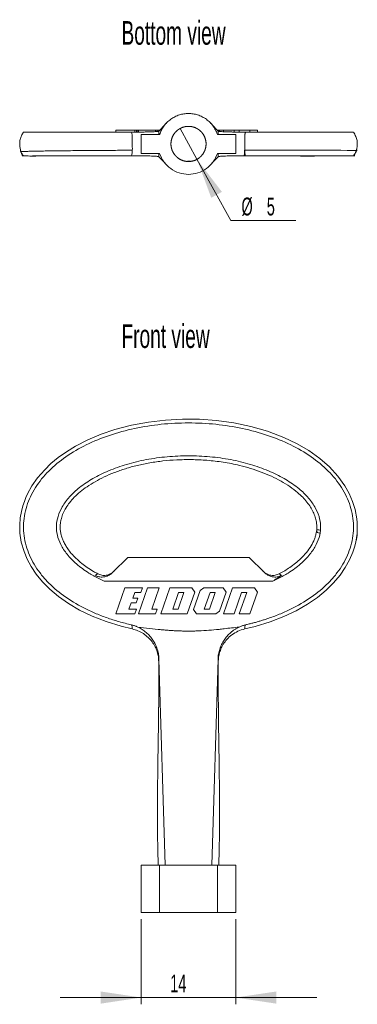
# Model space of a CAD drawing. Header units: millimetres. Extents: x 51 to 216, y 53 to 199.
# Tile 1 of 2: x 51 to 101, y 53 to 199. Entities that reach past the tile are written whole.
import ezdxf

# ---------------------------------------------------------------- set-up
doc = ezdxf.new("R2010")
doc.units = ezdxf.units.MM
doc.styles.add('SLDTEXTSTYLE0', font='TXT', dxfattribs={"width": 0.605})
doc.dimstyles.new('SLDDIMSTYLE0', dxfattribs={"dimtxt": 2.568319, "dimasz": 6, "dimexe": 0, "dimexo": 0.0625, "dimgap": 0.64208, "dimtad": 1, "dimrnd": 1e-09, "dimzin": 12, "dimdsep": 46, "dimtxsty": 'SLDTEXTSTYLE0', "dimsah": 1, "dimcen": 0.09, "dimadec": 0, "dimazin": 3, "dimtfac": 1, "dimtmove": 0, "dimatfit": 0, "dimfxl": 1, "dimfrac": 2, "dimtolj": 1, "dimtzin": 12, "dimarcsym": 0})
doc.dimstyles.new('SLDDIMSTYLE1', dxfattribs={"dimtxt": 2.568319, "dimasz": 6, "dimexe": 0, "dimexo": 0.0625, "dimgap": 0.64208, "dimtad": 0, "dimtih": 1, "dimtoh": 1, "dimdec": 0, "dimrnd": 1e-09, "dimzin": 12, "dimdsep": 46, "dimtxsty": 'SLDTEXTSTYLE0', "dimblk1": 'NONE', "dimsah": 1, "dimcen": 0, "dimadec": 0, "dimazin": 3, "dimtfac": 1, "dimtdec": 0, "dimtmove": 0, "dimatfit": 3, "dimldrblk": 'NONE', "dimfxl": 1, "dimfrac": 2, "dimtolj": 1, "dimtzin": 12, "dimarcsym": 0})

# ---------------------------------------------------------------- blocks, each defined once
blk = doc.blocks.new('*D1')
at = {"color": 7, "linetype": 'Continuous', "lineweight": 0}
for p, q in [((69.43, 66.09), (69.43, 53.48)), ((83.43, 66.09), (83.43, 53.48)), ((69.43, 54.48), (57.43, 54.48)), ((69.43, 54.48), (83.43, 54.48)), ((83.43, 54.48), (95.43, 54.48))]:
    blk.add_line(p, q, dxfattribs=at)
for points in [[(69.43, 54.48), (63.43, 55.38), (63.43, 53.58)], [(83.43, 54.48), (89.43, 53.58), (89.43, 55.38)]]:
    blk.add_solid(points, dxfattribs=at)
at = {"color": 7, "linetype": 'Continuous', "lineweight": 0, "insert": (73.73, 57.89, 0.1), "char_height": 2.646, "attachment_point": 1, "style": 'SLDTEXTSTYLE0'}
blk.add_mtext('14', dxfattribs=at)
blk = doc.blocks.new('*D3')
at = {"color": 7, "linetype": 'Continuous', "lineweight": 0}
for p, q in [((75.18, 183.08), (77.69, 178.53)), ((77.69, 178.53), (82.69, 169.46)), ((82.69, 169.46), (92.34, 169.46))]:
    blk.add_line(p, q, dxfattribs=at)
blk.add_solid([(77.69, 178.53), (79.8, 172.84), (81.38, 173.71)], dxfattribs=at)
at = {"color": 7, "linetype": 'Continuous', "lineweight": 0, "attachment_point": 1, "style": 'SLDTEXTSTYLE0'}
for s, insert, char_height in [('%%c', (84.28, 172.87, -19.62), 2.646), ('5', (88.03, 172.87, -19.62), 2.65)]:
    blk.add_mtext(s, dxfattribs=dict(at, insert=insert, char_height=char_height))
blk = doc.blocks.new('_NONE')

msp = doc.modelspace()

# ---------------------------------------------------------------- linework, layer by layer
at = {"color": 7, "linetype": 'Continuous', "lineweight": 0}
for p, q in [((72.961, 183.668), (72.063, 182.696)), ((79.906, 183.669), (80.804, 182.696)), ((65.648, 182.857), (68.483, 182.857)), ((65.648, 182.857), (65.648, 182.557)), ((68.483, 182.857), (68.72, 182.857)), ((68.483, 182.857), (68.483, 182.557)), ((68.72, 182.857), (68.72, 182.557)), ((68.72, 182.857), (68.907, 182.857)), ((68.907, 182.857), (68.907, 182.557)), ((68.907, 182.857), (69.025, 182.857)), ((69.025, 182.857), (69.025, 182.557)), ((69.025, 182.857), (71.566, 182.857)), ((69.433, 182.207), (69.433, 179.407)), ((72.157, 182.207), (69.433, 182.207)), ((71.566, 182.857), (71.803, 182.857)), ((71.566, 182.857), (71.566, 182.628)), ((71.803, 182.857), (71.803, 182.647)), ((71.803, 182.857), (72.085, 182.857)), ((72.085, 182.857), (72.085, 182.72)), ((80.656, 182.857), (81.012, 182.857)), ((83.433, 182.207), (80.71, 182.207)), ((81.012, 182.654), (81.012, 182.857)), ((81.605, 182.857), (81.012, 182.857)), ((81.605, 182.611), (81.605, 182.857)), ((83.18, 182.857), (81.605, 182.857)), ((83.18, 182.557), (83.18, 182.857)), ((83.957, 182.857), (83.18, 182.857)), ((83.433, 179.407), (83.433, 182.207)), ((83.957, 182.557), (83.957, 182.857)), ((85.532, 182.857), (83.957, 182.857)), ((85.532, 182.557), (85.532, 182.857)), ((86.647, 182.857), (85.532, 182.857)), ((86.647, 182.557), (86.647, 182.857)), ((69.433, 179.407), (72.157, 179.407)), ((80.71, 179.407), (83.433, 179.407)), ((51.902, 179.025), (52.037, 179.025)), ((52.041, 179.021), (52.045, 179.019)), ((67.704, 179.032), (67.979, 179.032)), ((72.961, 177.944), (72.063, 178.917)), ((80.804, 178.917), (79.906, 177.944)), ((84.882, 179.032), (85.309, 179.031)), ((67.433, 119.617), (65.241, 117.425)), ((85.433, 119.617), (67.433, 119.617)), ((87.625, 117.425), (85.433, 119.617)), ((88.946, 116.103), (63.921, 116.103)), ((66.985, 115.117), (65.648, 111.267)), ((69.631, 115.117), (66.985, 115.117)), ((70.363, 115.117), (69.025, 111.267)), ((69.394, 114.435), (69.631, 115.117)), ((72.085, 115.117), (70.363, 115.117)), ((70.984, 111.949), (72.085, 115.117)), ((72.332, 111.267), (73.669, 115.117)), ((73.669, 115.117), (76.945, 115.117)), ((77.374, 114.476), (76.945, 115.117)), ((78.151, 114.726), (78.684, 115.117)), ((78.684, 115.117), (81.563, 115.117)), ((81.563, 115.117), (81.991, 114.476)), ((81.605, 111.267), (82.943, 115.117)), ((82.943, 115.117), (86.219, 115.117)), ((86.219, 115.117), (86.647, 114.476)), ((68.172, 113.577), (68.47, 114.435)), ((68.47, 114.435), (69.394, 114.435)), ((74.105, 111.949), (74.969, 114.435)), ((75.746, 114.435), (74.882, 111.949)), ((74.969, 114.435), (75.746, 114.435)), ((77.374, 114.476), (76.259, 111.267)), ((77.172, 111.908), (78.151, 114.726)), ((78.761, 111.949), (79.625, 114.435)), ((80.402, 114.435), (79.538, 111.949)), ((79.625, 114.435), (80.402, 114.435)), ((81.991, 114.476), (81.012, 111.658)), ((84.281, 114.435), (83.18, 111.267)), ((83.957, 111.267), (85.058, 114.435)), ((84.281, 114.435), (85.058, 114.435)), ((86.647, 114.476), (85.532, 111.267)), ((67.607, 111.949), (67.935, 112.895)), ((67.935, 112.895), (68.67, 112.895)), ((68.907, 113.577), (68.172, 113.577)), ((68.67, 112.895), (68.907, 113.577)), ((65.648, 111.267), (68.483, 111.267)), ((68.72, 111.949), (67.607, 111.949)), ((68.483, 111.267), (68.72, 111.949)), ((69.025, 111.267), (71.566, 111.267)), ((71.803, 111.949), (70.984, 111.949)), ((71.566, 111.267), (71.803, 111.949)), ((76.259, 111.267), (72.332, 111.267)), ((74.882, 111.949), (74.105, 111.949)), ((77.6, 111.267), (77.172, 111.908)), ((80.479, 111.267), (77.6, 111.267)), ((79.538, 111.949), (78.761, 111.949)), ((80.479, 111.267), (81.012, 111.658)), ((83.18, 111.267), (81.605, 111.267)), ((85.532, 111.267), (83.957, 111.267)), ((68.937, 109.311), (71.933, 108.969)), ((72.961, 74.087), (72.063, 104.576)), ((79.906, 74.087), (80.804, 104.576)), ((69.433, 74.087), (69.433, 67.087)), ((72.157, 74.087), (69.433, 74.087)), ((72.157, 74.087), (72.157, 67.087)), ((80.71, 67.087), (80.71, 74.087)), ((83.433, 74.087), (80.71, 74.087)), ((83.433, 74.087), (83.433, 67.087)), ((72.157, 67.087), (69.433, 67.087)), ((83.433, 67.087), (80.71, 67.087))]:
    msp.add_line(p, q, dxfattribs=at)
at = {"color": 8, "linetype": 'Continuous', "lineweight": 0}
for p, q in [((72.063, 182.696), (72.047, 182.207)), ((72.047, 179.407), (72.063, 178.917))]:
    msp.add_line(p, q, dxfattribs=at)
at = {"color": 7, "linetype": 'Continuous', "lineweight": 0, "flags": 128}
for points in [[(101.34, 179.846), (101.311, 179.846), (101.287, 179.847), (101.272, 179.847), (101.271, 179.847), (101.27, 179.847), (101.27, 179.847), (101.27, 179.847), (101.27, 179.847), (101.27, 179.847), (101.27, 179.847), (101.27, 179.847), (101.27, 179.847), (101.27, 179.847), (101.27, 179.847), (101.27, 179.847), (101.27, 179.847), (101.271, 179.848), (101.272, 179.848), (101.286, 179.848), (101.325, 179.849), (101.368, 179.85), (101.391, 179.85), (101.399, 179.85), (101.403, 179.851), (101.404, 179.851), (101.404, 179.851), (101.404, 179.851), (101.404, 179.851), (101.404, 179.851), (101.404, 179.851), (101.404, 179.851), (101.404, 179.851), (101.404, 179.851), (101.404, 179.851), (101.404, 179.851), (101.404, 179.851), (101.404, 179.851), (101.404, 179.851), (101.404, 179.851), (101.404, 179.851), (101.404, 179.851), (101.402, 179.851), (101.4, 179.851), (101.379, 179.852), (101.326, 179.852), (101.243, 179.853), (101.132, 179.854), (100.828, 179.855), (100.419, 179.856), (99.912, 179.858), (98.981, 179.859), (97.86, 179.861), (96.567, 179.863), (95.118, 179.865), (93.527, 179.867), (91.811, 179.868), (89.982, 179.87), (88.057, 179.872), (86.047, 179.873), (84.778, 179.874)], [(85.309, 179.031), (85.945, 179.031), (87.931, 179.031), (89.831, 179.031), (91.633, 179.031), (93.323, 179.03), (94.885, 179.03), (96.305, 179.03), (97.568, 179.03), (98.66, 179.029), (99.564, 179.029), (100.056, 179.029), (100.452, 179.029), (100.747, 179.029), (100.854, 179.028), (100.934, 179.028), (100.985, 179.028), (101.005, 179.028), (101.008, 179.028), (101.009, 179.028), (101.009, 179.028), (101.009, 179.028), (101.009, 179.028), (101.009, 179.028), (101.009, 179.028), (101.009, 179.028), (101.009, 179.028), (101.009, 179.028), (101.005, 179.028), (100.975, 179.028), (100.921, 179.028), (100.898, 179.028), (100.884, 179.028), (100.883, 179.028), (100.882, 179.028), (100.882, 179.028), (100.882, 179.028), (100.882, 179.028), (100.882, 179.028), (100.882, 179.028), (100.882, 179.028), (100.882, 179.028), (100.883, 179.028), (100.885, 179.028), (100.899, 179.028), (100.923, 179.028), (100.95, 179.028)], [(84.763, 109.048), (86.328, 109.412), (88.52, 110.086), (90.539, 110.865), (92.379, 111.733), (94.038, 112.677), (95.514, 113.685), (96.81, 114.747), (97.929, 115.849), (98.877, 116.976), (99.66, 118.117), (100.286, 119.259), (100.766, 120.392), (101.008, 121.136), (101.192, 121.86), (101.322, 122.491), (101.386, 122.852), (101.423, 123.085), (101.432, 123.146), (101.435, 123.161), (101.435, 123.165), (101.435, 123.167), (101.435, 123.167), (101.435, 123.167), (101.435, 123.167), (101.435, 123.167), (101.435, 123.167), (101.435, 123.167), (101.435, 123.167), (101.435, 123.166), (101.435, 123.162), (101.433, 123.148), (101.425, 123.096), (101.392, 122.855), (101.351, 122.565), (101.318, 122.325), (101.304, 122.228), (101.303, 122.219), (101.303, 122.218), (101.303, 122.217), (101.303, 122.217), (101.303, 122.217), (101.303, 122.217), (101.303, 122.217), (101.303, 122.217), (101.303, 122.219), (101.305, 122.236), (101.32, 122.352), (101.357, 122.684), (101.397, 123.147), (101.427, 123.685), (101.435, 124.246), (101.413, 124.797), (101.364, 125.333), (101.119, 126.684), (100.74, 127.913), (100.233, 129.083), (99.598, 130.217), (98.559, 131.661), (97.312, 133.018), (95.868, 134.278), (94.239, 135.43), (92.444, 136.467), (90.537, 137.37), (88.143, 138.276), (85.666, 138.993), (83.138, 139.524), (80.589, 139.874), (78.05, 140.055), (75.548, 140.078), (73.046, 139.946), (70.519, 139.652), (67.999, 139.182), (65.515, 138.528), (63.494, 137.839), (61.54, 137.017), (59.673, 136.059), (58.347, 135.247), (57.136, 134.384), (56.066, 133.496), (55.132, 132.592), (54.086, 131.382), (53.25, 130.186), (52.604, 129.022), (52.345, 128.458), (52.121, 127.897), (51.899, 127.233), (51.689, 126.432), (51.523, 125.491), (51.436, 124.411), (51.472, 123.202), (51.672, 121.878), (52.073, 120.47), (52.526, 119.374), (53.122, 118.257), (53.875, 117.13), (54.794, 116.005), (55.891, 114.897), (57.172, 113.822), (58.643, 112.794), (60.309, 111.827), (62.17, 110.933), (64.225, 110.128), (66.47, 109.431), (68.104, 109.049)]]:
    msp.add_lwpolyline(points, dxfattribs=at)
at = {"color": 7, "linetype": 'Continuous', "lineweight": 0}
for points, knots in [([(80.71, 182.207), (80.689, 182.269), (80.646, 182.393), (80.573, 182.576), (80.492, 182.754), (80.403, 182.929), (80.307, 183.1), (80.203, 183.267), (79.993, 183.574), (79.638, 183.995), (79.086, 184.465), (78.466, 184.844), (77.805, 185.112), (77.121, 185.272), (76.434, 185.324), (75.746, 185.272), (75.062, 185.112), (74.401, 184.844), (73.781, 184.466), (73.229, 183.995), (72.842, 183.536), (72.583, 183.144), (72.416, 182.844), (72.271, 182.532), (72.195, 182.315), (72.157, 182.207)], [0, 0, 0, 0, 0.0175092, 0.0349331, 0.0523049, 0.069658, 0.0870259, 0.1044421, 0.1219397, 0.1859756, 0.2500589, 0.3140948, 0.3781781, 0.4390704, 0.5000096, 0.560902, 0.6218412, 0.6858771, 0.7499604, 0.8139962, 0.8780795, 0.908623, 0.9390046, 0.9694039, 1, 1, 1, 1]), ([(73.125, 183.857), (73.069, 183.794), (72.986, 183.701), (72.903, 183.609), (72.877, 183.58)], [0, 0, 0, 0, 0.682989, 1, 1, 1, 1]), ([(79.989, 183.582), (79.965, 183.607), (79.883, 183.698), (79.8, 183.791), (79.741, 183.857)], [0, 0, 0, 0, 0.2829503, 1, 1, 1, 1]), ([(52, 182.557), (51.888, 182.377), (51.68, 182.045), (51.511, 181.529), (51.436, 181.088), (51.428, 180.773), (51.442, 180.533), (51.465, 180.334), (51.507, 180.101), (51.565, 179.868), (51.616, 179.728), (51.639, 179.666)], [0, 0, 0, 0, 0.19554339, 0.36220405, 0.49968021, 0.60820761, 0.65544571, 0.71981188, 0.80649078, 0.91488398, 1, 1, 1, 1]), ([(52.013, 182.557), (52.025, 182.557), (52.051, 182.557), (52.359, 182.557), (52.863, 182.557), (53.559, 182.557), (54.429, 182.557), (55.452, 182.557), (56.618, 182.557), (57.917, 182.557), (59.359, 182.557), (61.096, 182.557), (63.15, 182.557), (65.516, 182.557), (67.165, 182.557), (68, 182.557)], [0, 0, 0, 0, 0.0549137, 0.1196134, 0.1834628, 0.2493004, 0.3153455, 0.3837826, 0.4525035, 0.5236965, 0.5979331, 0.6757176, 0.7802308, 0.8888189, 1, 1, 1, 1]), ([(68, 182.557), (68.063, 182.557), (68.19, 182.557), (68.379, 182.557), (68.566, 182.557), (68.753, 182.557), (68.875, 182.557), (68.937, 182.557)], [0, 0, 0, 0, 0.1967003, 0.3946886, 0.5943314, 0.7959863, 1, 1, 1, 1]), ([(68, 179.057), (68.049, 179.327), (68.145, 179.856), (68.08, 180.808), (68.124, 181.582), (68.091, 182.167), (68.031, 182.426), (68, 182.557)], [0, 0, 0, 0, 0.2551669, 0.4988295, 0.7428966, 0.87064, 1, 1, 1, 1]), ([(72.063, 182.696), (72.06, 182.694), (72.054, 182.69), (72.034, 182.683), (72.007, 182.675), (71.971, 182.668), (71.926, 182.661), (71.873, 182.654), (71.76, 182.642), (71.549, 182.625), (71.178, 182.606), (70.725, 182.59), (70.281, 182.578), (69.893, 182.57), (69.587, 182.565), (69.269, 182.56), (69.047, 182.558), (68.937, 182.557)], [0, 0, 0, 0, 0.0357092, 0.0713465, 0.1069719, 0.1426455, 0.1784277, 0.2143787, 0.2505577, 0.3752767, 0.5004855, 0.6255452, 0.7503675, 0.8136479, 0.8761389, 0.9381499, 1, 1, 1, 1]), ([(76.924, 178.236), (76.433, 178.191), (75.943, 178.237), (75.458, 178.379), (74.995, 178.617), (74.583, 178.955), (74.244, 179.368), (74.006, 179.831), (73.863, 180.316), (73.818, 180.806), (73.863, 181.297), (74.006, 181.782), (74.244, 182.244), (74.582, 182.657), (74.995, 182.996), (75.458, 183.234), (75.943, 183.376), (76.433, 183.422), (76.923, 183.376), (77.409, 183.234), (77.871, 182.996), (78.284, 182.658), (78.623, 182.245), (78.861, 181.782), (79.003, 181.297), (79.048, 180.807), (79.003, 180.316), (78.861, 179.831), (78.623, 179.369), (78.284, 178.956), (77.871, 178.617), (77.409, 178.379), (76.924, 178.236), (76.433, 178.191), (75.943, 178.237)], [-0.0925183, -0.0600029, -0.029993, 0, 0.030009, 0.0600011, 0.0924837, 0.1249991, 0.1574817, 0.1899971, 0.2199819, 0.2499991, 0.2799838, 0.3100011, 0.3424837, 0.3749991, 0.4074817, 0.4399971, 0.4699819, 0.4999991, 0.5299838, 0.5600011, 0.5924837, 0.6249991, 0.6574817, 0.6899971, 0.7199819, 0.7499991, 0.7799838, 0.8100011, 0.8424837, 0.8749991, 0.9074817, 0.9399971, 0.970007, 1, 1.030009, 1.0600011, 1.0924837]), ([(83.93, 182.557), (83.866, 182.557), (83.739, 182.559), (83.552, 182.561), (83.37, 182.564), (83.191, 182.567), (83.016, 182.57), (82.845, 182.573), (82.544, 182.579), (82.138, 182.59), (81.685, 182.606), (81.315, 182.625), (81.085, 182.644), (80.949, 182.66), (80.874, 182.672), (80.822, 182.684), (80.81, 182.692), (80.804, 182.696)], [0, 0, 0, 0, 0.035478, 0.070963, 0.1065162, 0.142198, 0.1780676, 0.2141834, 0.250602, 0.3754512, 0.5005496, 0.6257149, 0.7504048, 0.8133173, 0.8756749, 0.9377961, 1, 1, 1, 1]), ([(83.93, 182.557), (83.992, 182.557), (84.114, 182.557), (84.301, 182.557), (84.488, 182.557), (84.676, 182.557), (84.803, 182.557), (84.867, 182.557)], [0, 0, 0, 0, 0.2040137, 0.4056686, 0.6053114, 0.8032997, 1, 1, 1, 1]), ([(84.869, 179.047), (84.859, 179.087), (84.838, 179.168), (84.815, 179.292), (84.797, 179.41), (84.787, 179.523), (84.781, 179.629), (84.779, 179.728), (84.778, 179.795), (84.78, 179.832), (84.781, 179.845), (84.782, 179.861), (84.783, 179.878), (84.785, 179.895), (84.786, 179.904), (84.786, 179.916), (84.783, 179.894), (84.781, 179.877), (84.775, 179.829), (84.769, 179.769), (84.76, 179.687), (84.749, 179.588), (84.737, 179.475), (84.725, 179.354), (84.712, 179.237), (84.701, 179.128), (84.695, 179.071), (84.687, 178.999), (84.699, 179.116), (84.706, 179.199), (84.724, 179.416), (84.742, 179.672), (84.755, 179.885), (84.761, 180.016), (84.759, 180.045), (84.76, 180.069), (84.76, 180.086), (84.76, 180.095), (84.76, 180.099), (84.76, 180.101), (84.76, 180.102), (84.76, 180.103), (84.76, 180.103), (84.761, 180.205), (84.765, 180.438), (84.769, 180.867), (84.762, 181.317), (84.753, 181.674), (84.761, 181.887), (84.772, 182.03), (84.787, 182.169), (84.808, 182.303), (84.834, 182.433), (84.856, 182.515), (84.867, 182.557)], [0, 0, 0, 0, 0.0284022, 0.0558851, 0.0820765, 0.1047787, 0.1268661, 0.1472478, 0.1645228, 0.1663861, 0.169071, 0.1723323, 0.1758221, 0.1790763, 0.181497, 0.1823328, 0.1839258, 0.1885637, 0.1967108, 0.2086448, 0.2243907, 0.2436474, 0.2657074, 0.2893713, 0.3128553, 0.3336929, 0.3486301, 0.3535161, 0.3624673, 0.3856326, 0.4222773, 0.4711017, 0.5302399, 0.5353684, 0.5405255, 0.5456586, 0.5482234, 0.5495053, 0.5501462, 0.5504666, 0.5506268, 0.5507069, 0.550747, 0.550787, 0.6046194, 0.6730854, 0.7730794, 0.8369652, 0.8640043, 0.8910374, 0.9181096, 0.9452652, 0.9725477, 1, 1, 1, 1]), ([(84.867, 182.557), (85.701, 182.557), (87.351, 182.557), (89.716, 182.557), (91.77, 182.557), (93.508, 182.557), (94.949, 182.557), (96.249, 182.557), (97.415, 182.557), (98.437, 182.557), (99.307, 182.557), (100.004, 182.557), (100.507, 182.557), (100.808, 182.557), (100.834, 182.557), (100.845, 182.557)], [0, 0, 0, 0, 0.1118724, 0.2211356, 0.3263285, 0.4045869, 0.4792862, 0.5509341, 0.6201054, 0.6889518, 0.7554361, 0.8216667, 0.8859414, 0.9510271, 1, 1, 1, 1]), ([(100.92, 179.019), (100.909, 179.019), (100.896, 179.019), (100.895, 179.044), (100.897, 179.055), (100.899, 179.065), (100.902, 179.072), (100.906, 179.08), (100.911, 179.092), (100.922, 179.112), (100.938, 179.137), (100.98, 179.201), (101.039, 179.289), (101.114, 179.41), (101.18, 179.537), (101.24, 179.677), (101.28, 179.791), (101.309, 179.894), (101.319, 179.932), (101.333, 179.989), (101.349, 180.062), (101.373, 180.179), (101.412, 180.41), (101.448, 180.793), (101.404, 181.332), (101.234, 181.954), (100.994, 182.346), (100.865, 182.557)], [0, 0, 0, 0, 0.0473507, 0.0546318, 0.0599637, 0.0620061, 0.0637679, 0.0654419, 0.0672533, 0.0718294, 0.0816875, 0.0949454, 0.1561669, 0.2289494, 0.2997432, 0.3606754, 0.4287752, 0.4399149, 0.4489327, 0.4562613, 0.4760013, 0.4934023, 0.5287276, 0.6164338, 0.7244151, 0.8523327, 1, 1, 1, 1]), ([(51.563, 179.896), (51.559, 179.901), (51.542, 179.917), (51.53, 179.913), (51.528, 179.856), (51.562, 179.743), (51.6, 179.648), (51.601, 179.645)], [0, 0, 0, 0, 0.05879232, 0.22325934, 0.39336269, 0.98300348, 1, 1, 1, 1]), ([(51.53, 179.727), (51.594, 179.619), (51.731, 179.385), (51.896, 179.17), (51.984, 179.055)], [0, 0, 0, 0, 0.4645226, 1, 1, 1, 1]), ([(68.091, 179.871), (67.553, 179.868), (66.223, 179.862), (64.173, 179.849), (62.149, 179.835), (60.413, 179.821), (58.947, 179.807), (57.58, 179.793), (56.324, 179.778), (55.188, 179.762), (54.184, 179.746), (53.322, 179.728), (52.615, 179.71), (52.069, 179.692), (51.728, 179.672), (51.569, 179.658), (51.589, 179.651), (51.591, 179.65)], [0, 0, 0, 0, 0.0695945, 0.1718681, 0.2714719, 0.3442445, 0.4152744, 0.4845585, 0.5521693, 0.6182026, 0.6827507, 0.7459982, 0.8082419, 0.8698337, 0.9311942, 0.9924859, 1, 1, 1, 1]), ([(51.64, 179.548), (51.682, 179.443), (51.748, 179.275), (51.823, 179.103), (51.855, 179.032), (51.86, 179.023), (51.862, 179.019)], [0, 0, 0, 0, 0.4758901, 0.7591838, 0.8839319, 1, 1, 1, 1]), ([(80.71, 179.407), (80.564, 178.959), (80.347, 178.536), (79.792, 177.775), (79.455, 177.439), (78.694, 176.887), (78.269, 176.671), (77.374, 176.381), (76.904, 176.307), (75.963, 176.307), (75.493, 176.381), (74.598, 176.671), (74.173, 176.887), (73.411, 177.439), (73.074, 177.775), (72.52, 178.536), (72.303, 178.959), (72.157, 179.407)], [0, 0, 0, 0, 0.125, 0.125, 0.25, 0.25, 0.375, 0.375, 0.5, 0.5, 0.625, 0.625, 0.75, 0.75, 0.875, 0.875, 1, 1, 1, 1]), ([(100.941, 179.138), (101.009, 179.226), (101.152, 179.414), (101.272, 179.619), (101.335, 179.727)], [0, 0, 0, 0, 0.4688686, 1, 1, 1, 1]), ([(101.003, 179.019), (101.006, 179.033), (101.012, 179.063), (101.08, 179.277), (101.167, 179.539), (101.25, 179.777), (101.282, 179.864), (101.294, 179.893), (101.298, 179.903), (101.3, 179.907), (101.301, 179.909), (101.303, 179.911), (101.303, 179.912), (101.304, 179.912), (101.305, 179.913), (101.305, 179.902), (101.288, 179.845), (101.262, 179.779), (101.242, 179.727)], [0, 0, 0, 0, 0.1839918, 0.3687705, 0.6978957, 0.8069641, 0.8387765, 0.8481568, 0.851304, 0.8525752, 0.8537131, 0.8547977, 0.8559207, 0.8571652, 0.8585937, 0.8667211, 0.8959536, 1, 1, 1, 1]), ([(51.866, 179.082), (51.853, 179.075), (51.823, 179.058), (51.985, 179.04), (52.277, 179.027), (52.678, 179.02), (53.148, 179.018), (53.695, 179.019), (54.302, 179.022), (54.953, 179.026), (55.58, 179.03), (56.172, 179.032), (56.821, 179.032), (57.602, 179.032), (58.595, 179.032), (59.778, 179.032), (61.059, 179.032), (62.419, 179.032), (63.836, 179.032), (65.408, 179.032), (66.712, 179.032), (67.5, 179.032), (67.704, 179.032)], [0, 0, 0, 0, 0.04349838, 0.09924925, 0.151637, 0.20074963, 0.24679679, 0.28986393, 0.33762087, 0.38101811, 0.4198902, 0.45404167, 0.48512874, 0.52920791, 0.58025354, 0.63866535, 0.70487092, 0.76373566, 0.828056, 0.8979904, 0.97365597, 1, 1, 1, 1]), ([(52.045, 179.025), (52.049, 179.025), (52.101, 179.026), (52.215, 179.026), (52.355, 179.026), (52.381, 179.026)], [0, 0, 0, 0, 0.0641085, 0.8300136, 1, 1, 1, 1]), ([(68.002, 179.057), (67.749, 179.057), (66.783, 179.057), (65.12, 179.057), (63.034, 179.057), (60.991, 179.057), (59.27, 179.057), (57.868, 179.057), (56.754, 179.057), (55.704, 179.057), (54.758, 179.057), (53.988, 179.057), (53.518, 179.057), (53.335, 179.057), (53.316, 179.057)], [0, 0, 0, 0, 0.0434285, 0.1657595, 0.2886657, 0.4136851, 0.5396337, 0.6176168, 0.6959858, 0.7757979, 0.8562306, 0.930303, 0.9929248, 1, 1, 1, 1]), ([(68.937, 179.057), (68.875, 179.057), (68.753, 179.057), (68.566, 179.057), (68.379, 179.057), (68.19, 179.057), (68.063, 179.057), (68, 179.057)], [0, 0, 0, 0, 0.2040138, 0.4056686, 0.6053114, 0.8032997, 1, 1, 1, 1]), ([(68.092, 179.032), (68.576, 179.032), (69.33, 179.032), (70.099, 179.032), (70.375, 179.032)], [0, 0, 0, 0, 0.6401818, 1, 1, 1, 1]), ([(72.063, 178.917), (72.06, 178.919), (72.054, 178.923), (72.035, 178.93), (72.007, 178.937), (71.971, 178.945), (71.927, 178.952), (71.874, 178.959), (71.762, 178.971), (71.552, 178.988), (71.182, 179.007), (70.728, 179.023), (70.285, 179.035), (69.897, 179.043), (69.589, 179.048), (69.27, 179.053), (69.048, 179.055), (68.937, 179.057)], [0, 0, 0, 0, 0.0355765, 0.0710824, 0.1065768, 0.1421192, 0.1777693, 0.2135866, 0.2496298, 0.3743114, 0.4994853, 0.6245753, 0.7494331, 0.8129525, 0.8756766, 0.9379182, 1, 1, 1, 1]), ([(72.878, 178.032), (72.901, 178.006), (72.984, 177.915), (73.066, 177.822), (73.125, 177.756)], [0, 0, 0, 0, 0.2832692, 1, 1, 1, 1]), ([(79.741, 177.756), (79.798, 177.819), (79.88, 177.912), (79.963, 178.003), (79.988, 178.032)], [0, 0, 0, 0, 0.6857193, 1, 1, 1, 1]), ([(83.93, 179.057), (83.867, 179.056), (83.74, 179.054), (83.554, 179.052), (83.372, 179.049), (83.193, 179.046), (83.019, 179.043), (82.849, 179.04), (82.548, 179.034), (82.142, 179.024), (81.688, 179.007), (81.318, 178.988), (81.087, 178.97), (80.95, 178.954), (80.874, 178.941), (80.823, 178.929), (80.81, 178.921), (80.804, 178.917)], [0, 0, 0, 0, 0.0353452, 0.07069837, 0.10611983, 0.14166932, 0.17740561, 0.21338627, 0.2496674, 0.37448129, 0.49954932, 0.62474981, 0.74947706, 0.8126258, 0.87521438, 0.93756486, 1, 1, 1, 1]), ([(82.492, 179.032), (82.867, 179.032), (83.741, 179.032), (85.149, 179.032), (86.761, 179.03), (88.331, 179.028), (89.832, 179.025), (91.237, 179.022), (92.657, 179.02), (93.957, 179.019), (94.741, 179.019), (95.079, 179.019)], [0, 0, 0, 0, 0.0835562, 0.1949015, 0.3169774, 0.4499812, 0.5573891, 0.6699308, 0.7870185, 0.9080635, 1, 1, 1, 1]), ([(84.867, 179.057), (84.803, 179.057), (84.676, 179.057), (84.488, 179.057), (84.301, 179.057), (84.114, 179.057), (83.992, 179.057), (83.93, 179.057)], [0, 0, 0, 0, 0.1967003, 0.3946886, 0.5943314, 0.7959862, 1, 1, 1, 1]), ([(100.772, 179.057), (100.77, 179.057), (100.734, 179.057), (100.573, 179.057), (100.33, 179.057), (99.995, 179.057), (99.563, 179.057), (99.014, 179.057), (98.336, 179.057), (97.577, 179.057), (96.707, 179.057), (95.727, 179.057), (94.634, 179.057), (93.479, 179.057), (92.11, 179.057), (90.516, 179.057), (88.688, 179.057), (86.805, 179.057), (85.517, 179.057), (84.871, 179.057)], [0, 0, 0, 0, 0.00256733, 0.04388389, 0.08518076, 0.1272165, 0.16925704, 0.22244872, 0.27565044, 0.32996798, 0.38429397, 0.44656385, 0.50918565, 0.57272616, 0.63651437, 0.72635537, 0.81664974, 0.90815274, 1, 1, 1, 1]), ([(101.027, 179.085), (101.027, 179.086), (101.027, 179.089), (101.002, 179.093), (100.983, 179.096)], [0, 0, 0, 0, 0.21672628, 1, 1, 1, 1]), ([(84.867, 109.635), (85.048, 109.677), (85.41, 109.761), (85.948, 109.898), (86.481, 110.042), (87.009, 110.195), (87.532, 110.356), (88.049, 110.524), (88.98, 110.846), (90.292, 111.356), (92.469, 112.37), (94.934, 113.843), (97.058, 115.673), (98.437, 117.289), (99.308, 118.575), (100.003, 119.925), (100.512, 121.344), (100.817, 122.804), (100.902, 124.292), (100.764, 125.776), (100.411, 127.226), (99.856, 128.632), (98.862, 130.431), (97.17, 132.511), (94.594, 134.626), (91.542, 136.376), (88.115, 137.765), (84.393, 138.779), (80.465, 139.385), (76.433, 139.585), (72.402, 139.385), (68.474, 138.779), (64.752, 137.765), (61.324, 136.376), (58.273, 134.626), (55.697, 132.511), (54.004, 130.431), (53.011, 128.632), (52.456, 127.226), (52.102, 125.776), (51.965, 124.292), (52.05, 122.804), (52.355, 121.344), (52.864, 119.925), (53.559, 118.575), (54.429, 117.289), (55.809, 115.673), (57.932, 113.843), (60.397, 112.37), (62.575, 111.356), (64.014, 110.796), (65.206, 110.393), (66.122, 110.114), (67.054, 109.858), (67.683, 109.709), (68, 109.635)], [0, 0, 0, 0, 0.00508387, 0.01013812, 0.01516412, 0.02016324, 0.02513689, 0.03008649, 0.0350135, 0.05202084, 0.06849234, 0.10056531, 0.13008401, 0.14453128, 0.15848286, 0.1723812, 0.18586912, 0.1995272, 0.21295967, 0.22639428, 0.24006191, 0.25357791, 0.26752791, 0.29604509, 0.32615217, 0.35804837, 0.39170521, 0.42685595, 0.46312522, 0.50000041, 0.5368756, 0.57314487, 0.60829561, 0.64195245, 0.67384864, 0.70395573, 0.73247291, 0.74641817, 0.7599389, 0.77360184, 0.78704115, 0.80046894, 0.8141317, 0.8276149, 0.84151795, 0.85546482, 0.86991681, 0.89943078, 0.93150849, 0.94797521, 0.96498734, 0.97362233, 0.98233104, 0.99112113, 1, 1, 1, 1]), ([(63.921, 116.103), (63.788, 116.165), (63.525, 116.288), (63.137, 116.481), (62.759, 116.679), (62.39, 116.882), (62.031, 117.09), (61.463, 117.436), (60.72, 117.936), (59.859, 118.617), (59.107, 119.324), (58.47, 120.042), (57.939, 120.771), (57.401, 121.701), (56.953, 122.872), (56.802, 124.309), (57.064, 125.753), (57.728, 127.209), (58.817, 128.667), (60.349, 130.075), (62.312, 131.367), (64.65, 132.508), (67.305, 133.445), (70.206, 134.141), (73.277, 134.56), (76.433, 134.7), (79.59, 134.56), (82.661, 134.141), (85.562, 133.445), (88.217, 132.508), (90.555, 131.367), (92.518, 130.075), (94.05, 128.667), (95.139, 127.209), (95.803, 125.753), (96.065, 124.309), (95.914, 122.873), (95.466, 121.702), (94.928, 120.772), (94.397, 120.042), (93.76, 119.324), (93.008, 118.618), (92.147, 117.936), (91.289, 117.359), (90.474, 116.875), (89.727, 116.473), (89.209, 116.227), (88.946, 116.103)], [0, 0, 0, 0, 0.0062147, 0.012342, 0.0183845, 0.0243449, 0.0302258, 0.0360302, 0.0526016, 0.068233, 0.0826202, 0.0963894, 0.1089324, 0.1208921, 0.1419629, 0.1616883, 0.1814561, 0.2036093, 0.2290452, 0.2582676, 0.2915599, 0.3285224, 0.3685299, 0.4109281, 0.4550243, 0.5000009, 0.5449776, 0.5890738, 0.631472, 0.6714795, 0.708442, 0.7417343, 0.7709567, 0.7963926, 0.8185458, 0.8383136, 0.8580307, 0.8791099, 0.8910623, 0.9036126, 0.9173743, 0.9317691, 0.9473929, 0.9639718, 0.9756528, 0.9876549, 1, 1, 1, 1]), ([(62.995, 117.2), (62.786, 117.312), (62.251, 117.597), (61.462, 118.104), (60.582, 118.745), (59.784, 119.438), (59.088, 120.173), (58.555, 120.863), (58.158, 121.498), (57.872, 122.074), (57.649, 122.655), (57.499, 123.229), (57.423, 123.822), (57.421, 124.359), (57.481, 124.88), (57.614, 125.474), (57.865, 126.169), (58.277, 126.956), (58.829, 127.75), (59.53, 128.548), (60.393, 129.341), (61.425, 130.116), (62.622, 130.86), (63.976, 131.56), (65.477, 132.201), (67.111, 132.768), (68.866, 133.251), (70.725, 133.634), (72.676, 133.909), (74.732, 134.073), (76.909, 134.114), (79.209, 134.009), (81.598, 133.735), (83.749, 133.315), (85.621, 132.807), (87.193, 132.275), (88.704, 131.648), (90.127, 130.928), (91.432, 130.127), (92.501, 129.321), (93.339, 128.54), (93.979, 127.819), (94.507, 127.085), (94.919, 126.345), (95.214, 125.609), (95.376, 124.959), (95.441, 124.398), (95.445, 123.942), (95.421, 123.647), (95.41, 123.509)], [0, 0, 0, 0, 0.012657, 0.032252, 0.0499049, 0.070595, 0.0884095, 0.1037399, 0.1169183, 0.1282346, 0.1379558, 0.1500249, 0.1597144, 0.1697256, 0.1785307, 0.187605, 0.202074, 0.2177546, 0.2347688, 0.2534768, 0.2741841, 0.2970578, 0.32209, 0.3491693, 0.3781572, 0.4089027, 0.4412399, 0.4749866, 0.5099333, 0.5461011, 0.5847615, 0.6257863, 0.6686579, 0.7126997, 0.7423322, 0.7718719, 0.801016, 0.8294227, 0.8567056, 0.8824517, 0.9005703, 0.9176423, 0.9336668, 0.9486484, 0.9626379, 0.9757554, 0.9842145, 0.9926312, 1, 1, 1, 1]), ([(95.438, 123.684), (95.433, 123.653), (95.421, 123.572), (95.383, 123.354), (95.312, 123.01), (95.18, 122.554), (94.922, 121.893), (94.453, 121.041), (93.775, 120.161), (93.033, 119.396), (92.275, 118.737), (91.242, 117.99), (90.433, 117.464), (89.891, 117.202), (89.875, 117.194)], [0, 0, 0, 0, 0.0106176, 0.0276725, 0.0748222, 0.1296858, 0.1878008, 0.3146468, 0.4574026, 0.5621813, 0.6751444, 0.79659, 0.9937199, 1, 1, 1, 1]), ([(95.41, 123.509), (95.413, 123.473), (95.419, 123.403), (95.52, 123.315), (95.684, 123.242), (95.855, 123.217), (95.941, 123.205)], [0, 0, 0, 0, 0.25365403, 0.50451704, 0.7527804, 1, 1, 1, 1]), ([(95.999, 123.641), (95.914, 123.654), (95.743, 123.68), (95.572, 123.698), (95.461, 123.701), (95.446, 123.69), (95.438, 123.684)], [0, 0, 0, 0, 0.2496864, 0.4991603, 0.7492636, 1, 1, 1, 1]), ([(65.241, 117.425), (65.208, 117.392), (65.141, 117.328), (65.035, 117.238), (64.924, 117.154), (64.808, 117.076), (64.626, 116.968), (64.37, 116.847), (64.025, 116.742), (63.67, 116.691), (63.347, 116.704), (63.077, 116.764), (62.853, 116.85), (62.722, 116.935), (62.656, 116.978)], [0, 0, 0, 0, 0.0502513, 0.1001592, 0.149879, 0.199568, 0.2493838, 0.3753984, 0.4984879, 0.6268144, 0.7485734, 0.8337322, 0.9167258, 1, 1, 1, 1]), ([(65.355, 117.538), (65.194, 117.404), (64.865, 117.13), (64.235, 116.941), (63.577, 116.941), (63.183, 117.11), (62.991, 117.192)], [0, 0, 0, 0, 0.2434885, 0.5, 0.7565115, 1, 1, 1, 1]), ([(89.876, 117.192), (89.684, 117.11), (89.29, 116.941), (88.632, 116.941), (88.002, 117.13), (87.673, 117.404), (87.512, 117.538)], [0, 0, 0, 0, 0.2434885, 0.5, 0.7565115, 1, 1, 1, 1]), ([(90.21, 116.978), (90.178, 116.956), (90.114, 116.912), (90.012, 116.856), (89.905, 116.808), (89.793, 116.769), (89.677, 116.739), (89.483, 116.703), (89.201, 116.691), (88.847, 116.741), (88.501, 116.845), (88.216, 116.98), (87.982, 117.124), (87.794, 117.265), (87.682, 117.371), (87.625, 117.425)], [0, 0, 0, 0, 0.0415776, 0.0828017, 0.1239745, 0.1653995, 0.2073747, 0.2501867, 0.3714797, 0.4997111, 0.622877, 0.7493897, 0.8326565, 0.9159463, 1, 1, 1, 1]), ([(88.946, 116.103), (89.166, 116.25), (89.592, 116.536), (90.009, 116.834), (90.21, 116.978)], [0, 0, 0, 0, 0.5162728, 1, 1, 1, 1]), ([(68, 109.635), (68.063, 109.619), (68.19, 109.589), (68.379, 109.532), (68.566, 109.467), (68.753, 109.394), (68.875, 109.339), (68.937, 109.311)], [0, 0, 0, 0, 0.1967003, 0.3946886, 0.5943314, 0.7959863, 1, 1, 1, 1]), ([(68.1, 109.03), (68.108, 109.057), (68.122, 109.099), (68.092, 109.357), (68.031, 109.542), (68, 109.635)], [0, 0, 0, 0, 0.48671822, 0.74174547, 1, 1, 1, 1]), ([(72.063, 104.576), (72.06, 104.647), (72.054, 104.789), (72.034, 105.001), (72.007, 105.212), (71.971, 105.422), (71.926, 105.631), (71.873, 105.838), (71.76, 106.213), (71.549, 106.744), (71.178, 107.394), (70.725, 107.989), (70.281, 108.429), (69.893, 108.743), (69.587, 108.957), (69.269, 109.149), (69.047, 109.257), (68.937, 109.311)], [0, 0, 0, 0, 0.0357092, 0.0713465, 0.1069719, 0.1426455, 0.1784277, 0.2143787, 0.2505577, 0.3752767, 0.5004855, 0.6255452, 0.7503675, 0.8136479, 0.8761389, 0.9381499, 1, 1, 1, 1]), ([(71.933, 108.969), (72.132, 108.947), (72.529, 108.903), (73.127, 108.85), (73.726, 108.804), (74.326, 108.768), (74.928, 108.741), (75.531, 108.723), (76.135, 108.715), (76.741, 108.715), (77.348, 108.724), (78.255, 108.752), (79.459, 108.819), (80.71, 108.941), (82.2, 109.115), (83.191, 109.227), (83.93, 109.311)], [0, 0, 0, 0, 0.0498087, 0.0996569, 0.1495565, 0.199519, 0.2495559, 0.2996789, 0.3498993, 0.4002287, 0.4506782, 0.5012592, 0.6262907, 0.7512811, 0.8145876, 1, 1, 1, 1]), ([(83.93, 109.311), (83.866, 109.28), (83.739, 109.22), (83.552, 109.119), (83.37, 109.011), (83.191, 108.895), (83.016, 108.771), (82.845, 108.639), (82.544, 108.387), (82.138, 107.984), (81.685, 107.389), (81.315, 106.739), (81.085, 106.159), (80.949, 105.68), (80.874, 105.315), (80.822, 104.947), (80.81, 104.7), (80.804, 104.576)], [0, 0, 0, 0, 0.035478, 0.070963, 0.1065162, 0.142198, 0.1780676, 0.2141834, 0.250602, 0.3754512, 0.5005496, 0.6257149, 0.7504048, 0.8133173, 0.8756749, 0.9377961, 1, 1, 1, 1]), ([(83.93, 109.311), (83.992, 109.339), (84.114, 109.394), (84.301, 109.467), (84.488, 109.532), (84.676, 109.589), (84.803, 109.619), (84.867, 109.635)], [0, 0, 0, 0, 0.2040137, 0.4056686, 0.6053114, 0.8032997, 1, 1, 1, 1]), ([(84.867, 109.635), (84.817, 109.468), (84.72, 109.141), (84.771, 108.981), (84.767, 109.03), (84.767, 109.03)], [0, 0, 0, 0, 0.5112537, 0.9996742, 1, 1, 1, 1]), ([(68.1, 109.03), (68.385, 108.951), (68.962, 108.792), (69.758, 108.362), (70.467, 107.808), (71.054, 107.146), (71.503, 106.417), (71.807, 105.663), (71.985, 104.917), (72.01, 104.426), (72.021, 104.19)], [0, 0, 0, 0, 0.1320888, 0.2663976, 0.4006092, 0.5324058, 0.6596944, 0.7807794, 0.8944529, 1, 1, 1, 1]), ([(80.845, 104.19), (80.852, 104.367), (80.868, 104.754), (80.983, 105.373), (81.206, 106.065), (81.577, 106.8), (82.123, 107.532), (82.854, 108.194), (83.746, 108.737), (84.424, 108.931), (84.767, 109.03)], [0, 0, 0, 0, 0.07923919, 0.17258022, 0.28050251, 0.40289934, 0.53876998, 0.68596905, 0.84114733, 1, 1, 1, 1]), ([(72.016, 104.19), (72.023, 102.335), (72.038, 98.435), (71.947, 92.49), (71.857, 86.356), (71.808, 80.221), (71.891, 76.132), (71.933, 74.087)], [0, 0, 0, 0, 0.1848655, 0.3886485, 0.5924359, 0.7962063, 1, 1, 1, 1]), ([(80.933, 74.087), (80.975, 76.132), (81.059, 80.221), (81.009, 86.356), (80.92, 92.49), (80.829, 98.435), (80.843, 102.335), (80.85, 104.19)], [0, 0, 0, 0, 0.2037948, 0.4075665, 0.611355, 0.8151391, 1, 1, 1, 1]), ([(79.906, 74.087), (79.485, 74.087), (78.951, 74.087), (77.755, 74.087), (77.094, 74.087), (75.772, 74.087), (75.111, 74.087), (73.915, 74.087), (73.381, 74.087), (72.961, 74.087)], [0, 0, 0, 0, 0.25, 0.25, 0.5, 0.5, 0.75, 0.75, 1, 1, 1, 1]), ([(80.71, 67.087), (80.689, 67.087), (80.646, 67.087), (80.573, 67.087), (80.492, 67.087), (80.403, 67.087), (80.307, 67.087), (80.203, 67.087), (79.993, 67.087), (79.638, 67.087), (79.086, 67.087), (78.466, 67.087), (77.805, 67.087), (77.121, 67.087), (76.434, 67.087), (75.746, 67.087), (75.062, 67.087), (74.401, 67.087), (73.781, 67.087), (73.229, 67.087), (72.842, 67.087), (72.583, 67.087), (72.416, 67.087), (72.271, 67.087), (72.195, 67.087), (72.157, 67.087)], [0, 0, 0, 0, 0.0175092, 0.0349331, 0.0523049, 0.069658, 0.0870259, 0.1044421, 0.1219397, 0.1859756, 0.2500589, 0.3140948, 0.3781781, 0.4390704, 0.5000096, 0.560902, 0.6218412, 0.6858771, 0.7499604, 0.8139962, 0.8780795, 0.908623, 0.9390046, 0.9694039, 1, 1, 1, 1])]:
    msp.add_open_spline(points, degree=3, knots=knots, dxfattribs=at)
at = {"color": 8, "linetype": 'Continuous', "lineweight": 0}
for points, knots in [([(80.804, 182.696), (80.804, 182.686), (80.805, 182.666), (80.806, 182.631), (80.808, 182.58), (80.812, 182.489), (80.816, 182.361), (80.819, 182.259), (80.821, 182.207)], [0, 0, 0, 0, 0.0679281, 0.1211793, 0.2160341, 0.3846844, 0.6836295, 1, 1, 1, 1]), ([(80.821, 179.407), (80.82, 179.382), (80.817, 179.278), (80.812, 179.142), (80.807, 179.004), (80.805, 178.943), (80.804, 178.917)], [0, 0, 0, 0, 0.1469717, 0.621337, 0.8326982, 1, 1, 1, 1]), ([(62.991, 117.192), (62.976, 117.182), (62.947, 117.163), (62.753, 117.039), (62.656, 116.978)], [0, 0, 0, 0, 0.5040334, 1, 1, 1, 1]), ([(90.21, 116.978), (90.12, 117.035), (89.938, 117.152), (89.847, 117.21), (89.876, 117.192), (89.876, 117.192)], [0, 0, 0, 0, 0.4967197, 0.9999384, 1, 1, 1, 1]), ([(72.063, 104.576), (72.051, 104.464), (72.029, 104.244), (72.024, 104.208), (72.022, 104.19)], [0, 0, 0, 0, 0.5109819, 1, 1, 1, 1]), ([(80.804, 104.576), (80.804, 104.572), (80.805, 104.564), (80.806, 104.55), (80.808, 104.53), (80.812, 104.496), (80.817, 104.439), (80.827, 104.349), (80.839, 104.238), (80.849, 104.161), (80.845, 104.19), (80.845, 104.19)], [0, 0, 0, 0, 0.0181809, 0.0324335, 0.0578213, 0.1029604, 0.1829728, 0.324148, 0.5704107, 0.9992591, 1, 1, 1, 1])]:
    msp.add_open_spline(points, degree=3, knots=knots, dxfattribs=at)
at = {"color": 7, "linetype": 'Continuous', "lineweight": 0}
for points in [[(72.961, 74.087), (72.605, 74.087), (72.331, 74.087), (72.157, 74.087)], [(80.71, 74.087), (80.536, 74.087), (80.262, 74.087), (79.906, 74.087)]]:
    msp.add_open_spline(points, degree=3, dxfattribs=at)

# ---------------------------------------------------------------- texts
at = {"color": 7, "linetype": 'Continuous', "lineweight": 0, "char_height": 3.5, "attachment_point": 1, "style": 'SLDTEXTSTYLE0'}
for s, insert in [('Bottom view', (66.507, 198.991)), ('Front view', (66.507, 154.114))]:
    msp.add_mtext(s, dxfattribs=dict(at, insert=insert))

# ---------------------------------------------------------------- dimensions: what is measured, and where the dimension line sits
at = {"color": 7, "linetype": 'Continuous', "lineweight": 0}
dim = msp.add_diameter_dim_2p(p1=(75.178, 183.083), p2=(77.689, 178.53), dimstyle='SLDDIMSTYLE1', dxfattribs=at)
dim.commit()
dim.dimension.update_dxf_attribs({"geometry": '*D3', "text_midpoint": (88.311, 171.596), "dimtype": 163})
dim = msp.add_linear_dim(base=(83.433, 54.481), p1=(69.433, 67.087), p2=(83.433, 67.087), dimstyle='SLDDIMSTYLE0', dxfattribs=at)
dim.commit()
dim.dimension.update_dxf_attribs({"geometry": '*D1', "text_midpoint": (76.865, 54.481), "dimtype": 160})

doc.saveas('drawing.dxf')
